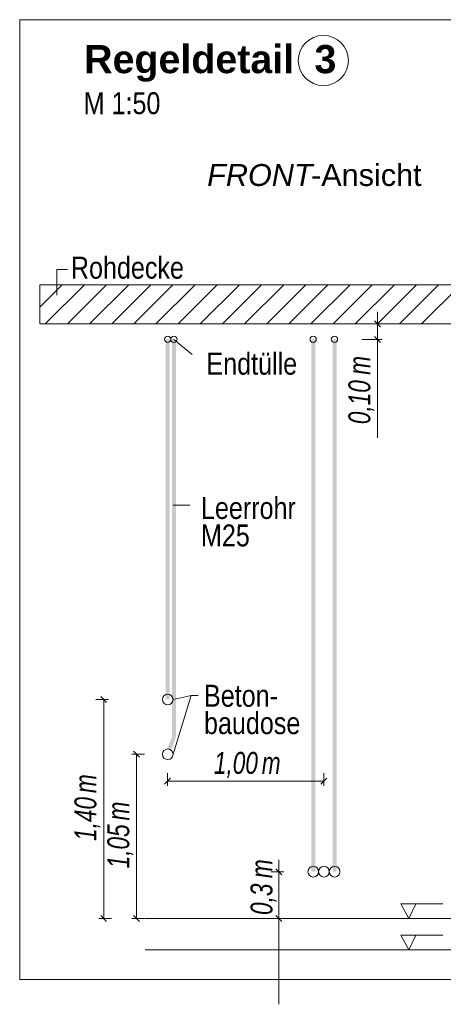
# Model space of a CAD drawing. Extents: x -420 to 300, y 62 to 1162.
# Tile 76 of 256: x 119 to 146, y 680 to 742. Entities that reach past the tile are written whole.
import ezdxf
from ezdxf.lldxf.tags import DXFTag

# ---------------------------------------------------------------- set-up
doc = ezdxf.new("R2010")
doc.units = 0
doc.layers.get('0').update_dxf_attribs({"lineweight": 35})
for name, color, linetype, lineweight, true_color in [('E_Aussparung Bemaßung-A06G9FCW8I', 5, 'Continuous', 9, 0x0000ff), ('E_Betonbaudose', 1, 'Continuous', 13, 0xff0000), ('E_Detail_Beschriftung', 7, 'Continuous', 13, 0x009900), ('E_Detail_Wandschraffur', 7, 'Continuous', 5, 0xc0c0c0), ('E_Leerrohr Beschriftung', 1, 'Continuous', 9, 0xff0000)]:
    doc.layers.add(name, color=color, linetype=linetype, lineweight=lineweight, true_color=true_color)
doc.layers.add('E_Detail_Linie_Text_Bem', color=7, linetype='Continuous', lineweight=13)
doc.styles.get("Standard").update_dxf_attribs({"font": 'ARIALN.TTF'})
tags = doc.linetypes.add('fein_strichliert', pattern=[4, 1, -2, 1]).pattern_tags.tags
tags[8:9] = [DXFTag(74, 4), DXFTag(75, 0), DXFTag(340, '0'), DXFTag(46, 0.0), DXFTag(50, 0.0), DXFTag(44, 0.0), DXFTag(45, 0.0)]
tags[6:7] = [DXFTag(74, 4), DXFTag(75, 0), DXFTag(340, '0'), DXFTag(46, 0.0), DXFTag(50, 0.0), DXFTag(44, 0.0), DXFTag(45, 0.0)]
tags[4:5] = [DXFTag(74, 4), DXFTag(75, 0), DXFTag(340, '0'), DXFTag(46, 0.0), DXFTag(50, 0.0), DXFTag(44, 0.0), DXFTag(45, 0.0)]
tags = doc.linetypes.add('fein_strichliert-A06G9FCV8I', pattern=[4, 1, -2, 1]).pattern_tags.tags
tags[8:9] = [DXFTag(74, 4), DXFTag(75, 0), DXFTag(340, '0'), DXFTag(46, 0.0), DXFTag(50, 0.0), DXFTag(44, 0.0), DXFTag(45, 0.0)]
tags[6:7] = [DXFTag(74, 4), DXFTag(75, 0), DXFTag(340, '0'), DXFTag(46, 0.0), DXFTag(50, 0.0), DXFTag(44, 0.0), DXFTag(45, 0.0)]
tags[4:5] = [DXFTag(74, 4), DXFTag(75, 0), DXFTag(340, '0'), DXFTag(46, 0.0), DXFTag(50, 0.0), DXFTag(44, 0.0), DXFTag(45, 0.0)]

# ---------------------------------------------------------------- blocks, each defined once
blk = doc.blocks.new('Referenz-A06G9FCZ8I')
at = {"layer": 'E_Aussparung Bemaßung-A06G9FCW8I', "linetype": 'Continuous', "ltscale": 0.13}
for p, q in [((142.176, 723.769), (142.176, 715.73)), ((142.476, 723.005), (141.176, 723.005)), ((141.985, 723.196), (142.367, 722.814)), ((141.985, 722.196), (142.367, 721.814)), ((142.476, 722.005), (141.176, 722.005)), ((124.976, 699.005), (124.176, 699.005)), ((124.867, 698.814), (124.485, 699.196)), ((124.676, 699.005), (124.676, 685.005)), ((126.967, 695.314), (126.585, 695.696)), ((126.476, 695.505), (127.276, 695.505)), ((126.776, 695.505), (126.776, 685.005)), ((128.952, 693.98), (128.57, 693.599)), ((128.761, 693.49), (128.761, 694.29)), ((128.761, 693.79), (138.749, 693.79)), ((138.94, 693.98), (138.558, 693.599)), ((138.749, 693.49), (138.749, 694.29)), ((135.876, 688.769), (135.876, 679.533)), ((135.685, 688.196), (136.067, 687.814)), ((136.176, 688.005), (135.376, 688.005)), ((124.376, 685.005), (125.176, 685.005)), ((124.867, 684.814), (124.485, 685.196)), ((126.476, 685.005), (127.276, 685.005)), ((126.967, 684.814), (126.585, 685.196)), ((136.176, 685.005), (135.376, 685.005)), ((135.685, 685.196), (136.067, 684.814))]:
    blk.add_line(p, q, dxfattribs=at)
at = {"layer": 'E_Betonbaudose', "linetype": 'Continuous', "ltscale": 0.13}
for centre, radius in [((128.761, 722.015), 0.2), ((129.161, 722.015), 0.2), ((138.06, 722.015), 0.2), ((139.42, 722.015), 0.2), ((128.77, 699.005), 0.34), ((128.77, 695.505), 0.34), ((138.069, 688.005), 0.34), ((138.749, 688.005), 0.34), ((139.429, 688.005), 0.34)]:
    blk.add_circle(centre, radius, dxfattribs=at)
at = {"layer": 'E_Detail_Linie_Text_Bem', "linetype": 'fein_strichliert-A06G9FCV8I', "ltscale": 0.65}
for p, q in [((182.08, 742.432), (119.311, 742.432)), ((119.311, 742.432), (119.311, 681.115)), ((119.311, 681.115), (179.054, 681.115))]:
    blk.add_line(p, q, dxfattribs=at)
at = {"layer": 'E_Detail_Linie_Text_Bem', "color": 0, "linetype": 'Continuous', "ltscale": 0.13}
for p, q in [((121.682, 724.825), (121.682, 726.473)), ((121.682, 726.473), (122.369, 726.473)), ((130.339, 721.053), (129.161, 722.005)), ((130.186, 711.419), (129.125, 711.419)), ((130.259, 699.259), (129.11, 699.005)), ((130.259, 699.259), (129.11, 695.505)), ((130.259, 699.259), (130.72, 699.259)), ((144.169, 685.005), (143.66, 685.955)), ((143.66, 685.955), (146.344, 685.955)), ((144.627, 685.958), (144.169, 685.005)), ((144.169, 683.005), (143.66, 683.955)), ((143.66, 683.955), (146.344, 683.955)), ((144.627, 683.958), (144.169, 683.005))]:
    blk.add_line(p, q, dxfattribs=at)
at = {"layer": 'E_Detail_Linie_Text_Bem', "linetype": 'Continuous', "ltscale": 0.13}
for p, q in [((171.927, 725.505), (120.6, 725.505)), ((120.6, 725.505), (120.6, 723.005)), ((120.6, 723.005), (130.993, 723.005)), ((120.6, 723.005), (169.427, 723.005)), ((130.993, 723.005), (171.927, 723.005)), ((127.327, 685.005), (165.457, 685.005)), ((127.327, 683.005), (165.457, 683.005))]:
    blk.add_line(p, q, dxfattribs=at)
for points in [[(128.895, 722.006), (128.895, 699.005), (128.645, 722.004), (128.645, 699.005)], [(129.286, 722.015), (129.286, 696.579), (129.036, 722.014), (129.036, 696.579)], [(138.194, 722.006), (138.194, 688.005), (137.944, 722.004), (137.944, 688.005)], [(139.554, 722.006), (139.554, 688.005), (139.304, 722.004), (139.304, 688.005)], [(129.278, 696.534), (128.969, 695.744), (129.045, 696.624), (128.736, 695.836)]]:
    blk.add_solid(points, dxfattribs=at)
at = {"layer": 'E_Detail_Wandschraffur', "linetype": 'ByBlock', "ltscale": 0.13}
for p, q in [((120.6, 724.072), (122.033, 725.505)), ((122.362, 723.005), (124.862, 725.505)), ((125.19, 723.005), (127.69, 725.505)), ((128.018, 723.005), (130.518, 725.505)), ((130.847, 723.005), (133.347, 725.505)), ((133.675, 723.005), (136.175, 725.505)), ((136.504, 723.005), (139.004, 725.505)), ((139.332, 723.005), (141.832, 725.505)), ((142.161, 723.005), (144.661, 725.505)), ((144.989, 723.005), (147.489, 725.505))]:
    blk.add_line(p, q, dxfattribs=at)
at = {"layer": 'E_Detail_Wandschraffur', "linetype": 'fein_strichliert', "ltscale": 0.13}
for p, q in [((120.6, 725.486), (120.619, 725.505)), ((120.947, 723.005), (123.447, 725.505)), ((123.776, 723.005), (126.276, 725.505)), ((126.604, 723.005), (129.104, 725.505)), ((129.433, 723.005), (131.933, 725.505)), ((132.261, 723.005), (134.761, 725.505)), ((135.09, 723.005), (137.59, 725.505)), ((137.918, 723.005), (140.418, 725.505)), ((140.746, 723.005), (143.246, 725.505)), ((143.575, 723.005), (146.075, 725.505))]:
    blk.add_line(p, q, dxfattribs=at)
at = {"layer": 'E_Leerrohr Beschriftung', "linetype": 'Continuous', "ltscale": 0.13}
blk.add_circle((138.71, 739.825), 1.6, dxfattribs=at)
at = {"layer": 'E_Aussparung Bemaßung-A06G9FCW8I', "linetype": 'Continuous', "ltscale": 0.13, "char_height": 1.4, "attachment_point": 1, "rotation": 90}
for s, insert in [('{\\W0.9;\\fArial Narrow|b0|i1;m}', (140.31, 719.746)), ('{\\W0.9;\\fArial Narrow|b0|i1;0,10 }', (140.31, 716.592)), ('{\\W0.9;\\fArial Narrow|b0|i1;m}', (122.81, 693.026)), ('{\\W0.9;\\fArial Narrow|b0|i1;1,40 }', (122.81, 689.968)), ('{\\W0.9;\\fArial Narrow|b0|i1;m}', (124.91, 691.276)), ('{\\W0.9;\\fArial Narrow|b0|i1;1,05 }', (124.91, 688.218)), ('{\\W0.9;\\fArial Narrow|b0|i1;m}', (134.058, 687.591)), ('{\\W0.9;\\fArial Narrow|b0|i1;0,3 }', (134.058, 685.24))]:
    blk.add_mtext(s, dxfattribs=dict(at, insert=insert))
at = {"layer": 'E_Aussparung Bemaßung-A06G9FCW8I', "linetype": 'Continuous', "ltscale": 0.13, "char_height": 1.4, "attachment_point": 1}
for s, insert in [('{\\W0.9;\\fArial Narrow|b0|i1;1,00 }', (131.719, 695.656)), ('{\\W0.9;\\fArial Narrow|b0|i1;m}', (134.776, 695.656))]:
    blk.add_mtext(s, dxfattribs=dict(at, insert=insert))
at = {"layer": 'E_Detail_Beschriftung', "color": 1, "linetype": 'Continuous', "lineweight": 35, "ltscale": 0.35, "true_color": 0xff0000, "char_height": 1.8, "attachment_point": 1}
for s, insert in [('{\\fArial|b1|i0;Regeldetail}', (123.429, 740.816)), ('{\\fArial|b1|i0;3}', (138.143, 740.816))]:
    blk.add_mtext(s, dxfattribs=dict(at, insert=insert))
at = {"layer": 'E_Detail_Beschriftung', "linetype": 'Continuous', "ltscale": 0.13, "char_height": 1.4, "attachment_point": 1}
for s, insert in [('{\\fArial Narrow;M 1:50}', (123.398, 737.796)), ('{\\fArial Narrow;Rohdecke}', (122.583, 727.29)), ('{\\fArial Narrow;Endtülle}', (131.241, 721.158)), ('{\\fArial Narrow;Leerrohr}', (130.893, 711.939)), ('{\\fArial Narrow;M25}', (130.893, 710.186)), ('{\\fArial Narrow;Beton-}', (131.086, 699.945)), ('{\\fArial Narrow;baudose}', (131.086, 698.195))]:
    blk.add_mtext(s, dxfattribs=dict(at, insert=insert))
at = {"layer": 'E_Detail_Beschriftung', "linetype": 'Continuous', "lineweight": -2, "ltscale": 0.25, "char_height": 1.4, "attachment_point": 1}
for s, insert in [('{\\fArial|b0|i1;FRONT}', (131.288, 733.21)), ('{\\fArial;-Ansicht}', (137.924, 733.21))]:
    blk.add_mtext(s, dxfattribs=dict(at, insert=insert))

msp = doc.modelspace()

# ---------------------------------------------------------------- block references
at = {"color": 8, "lineweight": 25, "ltscale": 0.25, "true_color": 0x808080}
msp.add_blockref('Referenz-A06G9FCZ8I', (0, 0), dxfattribs=at)

doc.saveas('drawing.dxf')
